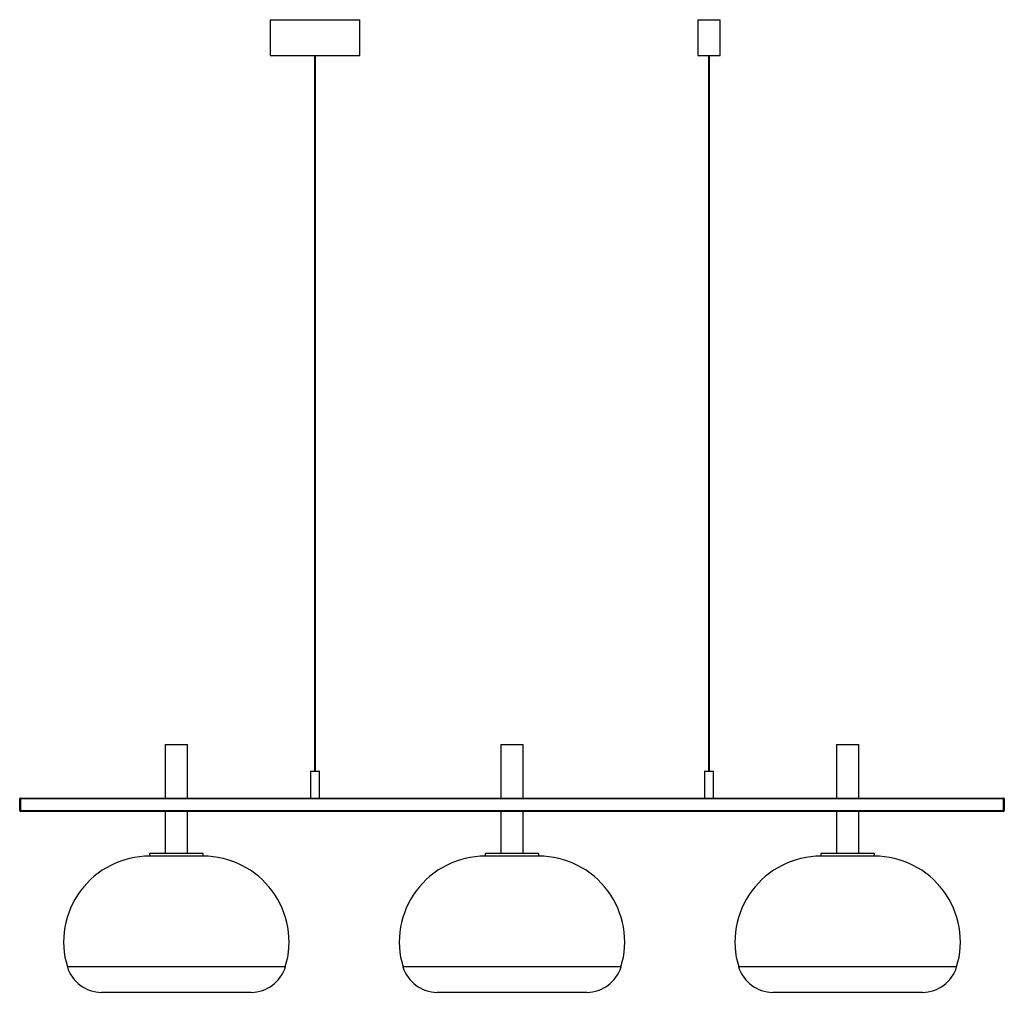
# Paper-space layout '_Derecha' of a CAD drawing. Header units: millimetres. Extents: x -1600 to -500, y -187 to 900.
import ezdxf

# ---------------------------------------------------------------- set-up
doc = ezdxf.new("R2010")
doc.units = ezdxf.units.MM

psp = doc.layouts.new('_Derecha')

# ---------------------------------------------------------------- linework, layer by layer
at = {"color": 7, "linetype": 'Continuous', "lineweight": 25}
for p, q in [((-1320, 900.4), (-1320, 860.4)), ((-1320, 900.4), (-1220, 900.4)), ((-1220, 860.4), (-1220, 900.4)), ((-842.5, 900.4), (-842.5, 860.4)), ((-842.5, 900.4), (-817.5, 900.4)), ((-817.5, 860.4), (-817.5, 900.4)), ((-1320, 860.4), (-1220, 860.4)), ((-1270.5, 860.4), (-1270.5, 60.4)), ((-1269.5, 60.4), (-1269.5, 860.4)), ((-842.5, 860.4), (-817.5, 860.4)), ((-830.5, 860.4), (-830.5, 60.4)), ((-829.5, 60.4), (-829.5, 860.4)), ((-1437.5, 90.4), (-1437.5, 30.4)), ((-1437.5, 90.4), (-1412.5, 90.4)), ((-1412.5, 30.4), (-1412.5, 90.4)), ((-1062.5, 90.4), (-1062.5, 30.4)), ((-1062.5, 90.4), (-1037.5, 90.4)), ((-1037.5, 30.4), (-1037.5, 90.4)), ((-687.5, 90.4), (-687.5, 30.4)), ((-687.5, 90.4), (-662.5, 90.4)), ((-662.5, 30.4), (-662.5, 90.4)), ((-1275, 60.4), (-1275, 30.4)), ((-1275, 60.4), (-1265, 60.4)), ((-1265, 30.4), (-1265, 60.4)), ((-835, 60.4), (-835, 30.4)), ((-835, 60.4), (-825, 60.4)), ((-825, 30.4), (-825, 60.4)), ((-500, 29.4), (-1600, 29.4)), ((-1600, 16.4), (-1600, 29.4)), ((-1599, 30.4), (-501, 30.4)), ((-1599, 30.4), (-1599, 15.4)), ((-501, 15.4), (-501, 30.4)), ((-500, 29.4), (-500, 16.4)), ((-1600, 16.4), (-500, 16.4)), ((-501, 15.4), (-1599, 15.4)), ((-1437.5, 15.4), (-1437.5, -31.6)), ((-1412.5, -31.6), (-1412.5, 15.4)), ((-1062.5, 15.4), (-1062.5, -31.6)), ((-1037.5, -31.6), (-1037.5, 15.4)), ((-687.5, 15.4), (-687.5, -31.6)), ((-662.5, -31.6), (-662.5, 15.4)), ((-1455, -31.6), (-1455, -34.6)), ((-1395, -31.6), (-1455, -31.6)), ((-1395, -34.6), (-1395, -31.6)), ((-1080, -31.6), (-1080, -34.6)), ((-1020, -31.6), (-1080, -31.6)), ((-1020, -34.6), (-1020, -31.6)), ((-705, -31.6), (-705, -34.6)), ((-645, -31.6), (-705, -31.6)), ((-645, -34.6), (-645, -31.6)), ((-1395, -34.6), (-1455, -34.6)), ((-1020, -34.6), (-1080, -34.6)), ((-645, -34.6), (-705, -34.6)), ((-1341.5, -186.8), (-1508.5, -186.8)), ((-966.5, -186.8), (-1133.5, -186.8)), ((-591.5, -186.8), (-758.5, -186.8))]:
    psp.add_line(p, q, dxfattribs=at)
at = {"color": 8, "linetype": 'Continuous', "lineweight": 25}
for p, q in [((-1303.2, -158.4), (-1546.8, -158.4)), ((-928.2, -158.4), (-1171.8, -158.4)), ((-553.2, -158.4), (-796.8, -158.4))]:
    psp.add_line(p, q, dxfattribs=at)
at = {"color": 7, "linetype": 'Continuous', "lineweight": 25}
for centre, radius, start, end in [((-1599, 29.4), 1, 90, 180), ((-501, 29.4), 1, 0, 90), ((-1599, 16.4), 1, 180, 270), ((-501, 16.4), 1, 270, 0), ((-1455, -130.5), 95.9, 90, 196.885), ((-1395, -130.5), 95.9, 343.115, 90), ((-1080, -130.5), 95.9, 90, 196.885), ((-1020, -130.5), 95.9, 343.115, 90), ((-705, -130.5), 95.9, 90, 196.885), ((-645, -130.5), 95.9, 343.115, 90), ((-1508.5, -146.8), 40, 196.885, 270), ((-1341.5, -146.8), 40, 270, 343.115), ((-1133.5, -146.8), 40, 196.885, 270), ((-966.5, -146.8), 40, 270, 343.115), ((-758.5, -146.8), 40, 196.885, 270), ((-591.5, -146.8), 40, 270, 343.115)]:
    psp.add_arc(centre, radius, start, end, dxfattribs=at)

doc.saveas('drawing.dxf')
